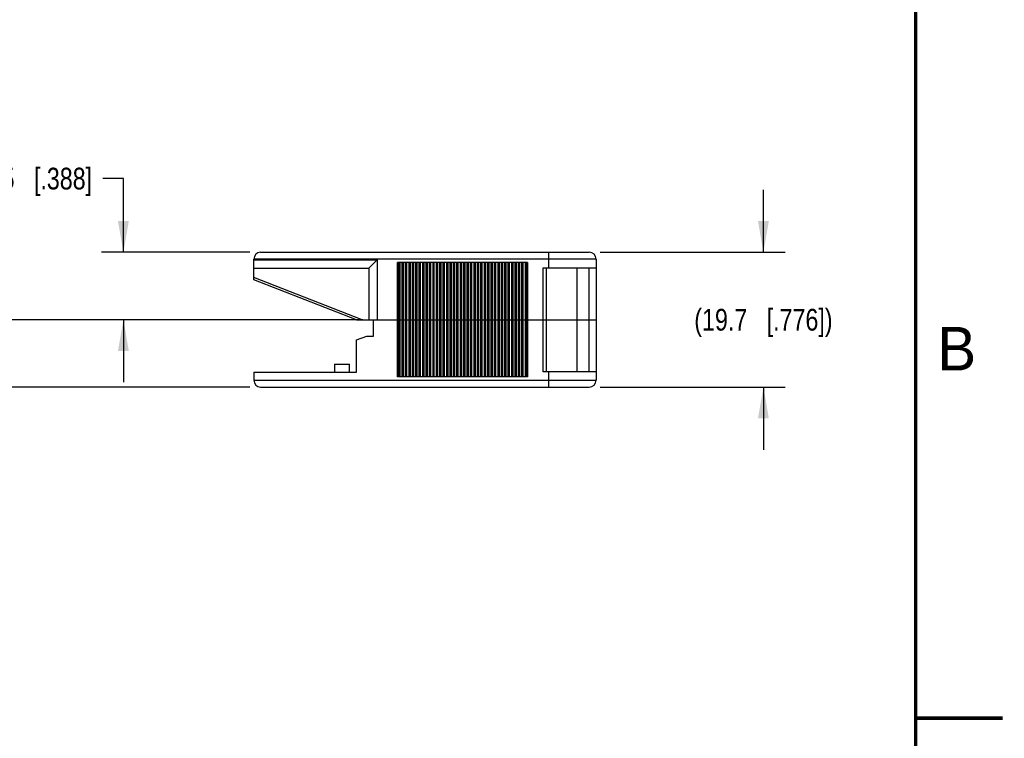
# Model space of a CAD drawing. Header units: inches. Extents: x 0 to 22, y 0 to 17.
# Tile 27 of 33: x 16.3 to 22, y 4.1 to 8.3. Entities that reach past the tile are written whole.
import ezdxf

# ---------------------------------------------------------------- set-up
doc = ezdxf.new("R2010")
doc.units = ezdxf.units.IN
doc.header["$LTSCALE"] = 1.21
doc.header["$MEASUREMENT"] = 0
doc.layers.get('0').update_dxf_attribs({"linetype": 'CONTINUOUS'})
doc.layers.add('DIMENSIONS', color=7, linetype='CONTINUOUS')
doc.styles.get("Standard").update_dxf_attribs({"font": 'txt', "width": 0.8})
doc.styles.add('TEXTSTYLE_2', font='txt')
doc.dimstyles.new('DIMSTYLE_1', dxfattribs={"dimtxt": 0.125, "dimasz": 0.18, "dimexe": 0.125, "dimexo": 0.0625, "dimgap": 0.0625, "dimtad": 0, "dimtih": 1, "dimtoh": 1, "dimdsep": 46, "dimtxsty": 'STANDARD', "dimblk": '_FILLED', "dimblk1": '_FILLED', "dimblk2": '_FILLED', "dimcen": 0.09, "dimadec": 0, "dimazin": 0, "dimtp": 0.001, "dimtm": 0.001, "dimtfac": 1, "dimtofl": 0, "dimtmove": 0, "dimatfit": 3, "dimldrblk": '_FILLED', "dimfxl": 1, "dimtolj": 1, "dimarcsym": 0})

# ---------------------------------------------------------------- blocks, each defined once
blk = doc.blocks.new('_FILLED')
at = {"color": 0, "linetype": 'BYBLOCK'}
blk.add_solid([(0, 0), (-1, 0.174), (-1, -0.174)], dxfattribs=at)
blk = doc.blocks.new('*D2')
at = {"layer": 'DIMENSIONS', "color": 2, "linetype": 'CONTINUOUS'}
for p, q in [((20.6246, 6.9295), (20.6246, 7.2895)), ((19.6854, 6.9295), (20.7496, 6.9295)), ((19.6854, 6.1539), (20.7496, 6.1539)), ((20.6246, 6.1539), (20.6246, 5.7939))]:
    blk.add_line(p, q, dxfattribs=at)
at = {"layer": 'DIMENSIONS', "color": 2, "linetype": 'CONTINUOUS', "xscale": 0.18, "yscale": 0.18, "zscale": 0.18}
for p, rotation in [((20.6246, 6.9295), 270), ((20.6246, 6.1539), 90)]:
    blk.add_blockref('_FILLED', p, dxfattribs=dict(at, rotation=rotation))
at = {"layer": 'DIMENSIONS', "color": 2, "linetype": 'CONTINUOUS', "insert": (20.6246, 6.6042), "char_height": 0.125, "width": 1.325, "attachment_point": 2, "line_spacing_factor": 0.9}
blk.add_mtext('(19.7{\\Ftxt.shx;\\W1.000000;\\H0.125000; }[.776])', dxfattribs=at)
blk = doc.blocks.new('*D4')
at = {"layer": 'DIMENSIONS', "color": 2, "linetype": 'CONTINUOUS'}
for p, q in [((16.9437, 7.3534), (16.8262, 7.3534)), ((16.9437, 6.9295), (16.9437, 7.3534)), ((17.6706, 6.9295), (16.8187, 6.9295)), ((18.3202, 6.5417), (16.8187, 6.5417)), ((16.9437, 6.5417), (16.9437, 6.1817))]:
    blk.add_line(p, q, dxfattribs=at)
at = {"layer": 'DIMENSIONS', "color": 2, "linetype": 'CONTINUOUS', "xscale": 0.18, "yscale": 0.18, "zscale": 0.18}
for p, rotation in [((16.9437, 6.9295), 270), ((16.9437, 6.5417), 90)]:
    blk.add_blockref('_FILLED', p, dxfattribs=dict(at, rotation=rotation))
at = {"layer": 'DIMENSIONS', "color": 2, "linetype": 'CONTINUOUS', "insert": (16.7637, 7.4159), "char_height": 0.125, "width": 1.125, "attachment_point": 3, "line_spacing_factor": 0.9}
blk.add_mtext('9.85{\\Ftxt.shx;\\W1.000000;\\H0.125000; }[.388]', dxfattribs=at)
blk = doc.blocks.new('*D5')
at = {"layer": 'DIMENSIONS', "color": 2, "linetype": 'CONTINUOUS'}
for p, q in [((16.1937, 6.5417), (16.1937, 6.9017)), ((18.3202, 6.5417), (16.0687, 6.5417)), ((17.6706, 6.1539), (16.0687, 6.1539)), ((16.1937, 6.1539), (16.1937, 5.6097)), ((16.1937, 5.6097), (16.0762, 5.6097))]:
    blk.add_line(p, q, dxfattribs=at)
at = {"layer": 'DIMENSIONS', "color": 2, "linetype": 'CONTINUOUS', "xscale": 0.18, "yscale": 0.18, "zscale": 0.18}
for p, rotation in [((16.1937, 6.5417), 270), ((16.1937, 6.1539), 90)]:
    blk.add_blockref('_FILLED', p, dxfattribs=dict(at, rotation=rotation))
at = {"layer": 'DIMENSIONS', "color": 2, "linetype": 'CONTINUOUS', "insert": (16.0137, 5.6722), "char_height": 0.125, "width": 1.125, "attachment_point": 3, "line_spacing_factor": 0.9}
blk.add_mtext('9.85{\\Ftxt.shx;\\W1.000000;\\H0.125000; }[.388]', dxfattribs=at)

msp = doc.modelspace()

# ---------------------------------------------------------------- linework, layer by layer
at = {"color": 7, "linetype": 'CONTINUOUS'}
for p, q in [((17.7331, 6.9295), (19.6229, 6.9295)), ((19.3906, 6.8409), (19.3906, 6.9295)), ((17.6937, 6.772), (17.6937, 6.8901)), ((19.6622, 6.8901), (17.6937, 6.8901)), ((17.6937, 6.8861), (18.4024, 6.8861)), ((18.3551, 6.8389), (18.4024, 6.8861)), ((18.4024, 6.8861), (18.4024, 6.5417)), ((18.5205, 6.2129), (18.5205, 6.8704)), ((19.2685, 6.8704), (18.5205, 6.8704)), ((18.5256, 6.8704), (18.5256, 6.2129)), ((18.5351, 6.2129), (18.5351, 6.8704)), ((18.5453, 6.8704), (18.5453, 6.2129)), ((18.5548, 6.2129), (18.5548, 6.8704)), ((18.565, 6.8704), (18.565, 6.2129)), ((18.5744, 6.2129), (18.5744, 6.8704)), ((18.5846, 6.8704), (18.5846, 6.2129)), ((18.5941, 6.2129), (18.5941, 6.8704)), ((18.6043, 6.8704), (18.6043, 6.2129)), ((18.6138, 6.2129), (18.6138, 6.8704)), ((18.624, 6.8704), (18.624, 6.2129)), ((18.6335, 6.2129), (18.6335, 6.8704)), ((18.6437, 6.8704), (18.6437, 6.2129)), ((18.6532, 6.2129), (18.6532, 6.8704)), ((18.6634, 6.8704), (18.6634, 6.2129)), ((18.6729, 6.2129), (18.6729, 6.8704)), ((18.6831, 6.8704), (18.6831, 6.2129)), ((18.6926, 6.2129), (18.6926, 6.8704)), ((18.7028, 6.8704), (18.7028, 6.2129)), ((18.7122, 6.2129), (18.7122, 6.8704)), ((18.7224, 6.8704), (18.7224, 6.2129)), ((18.7319, 6.2129), (18.7319, 6.8704)), ((18.7421, 6.8704), (18.7421, 6.2129)), ((18.7516, 6.2129), (18.7516, 6.8704)), ((18.7618, 6.8704), (18.7618, 6.2129)), ((18.7713, 6.2129), (18.7713, 6.8704)), ((18.7815, 6.8704), (18.7815, 6.2129)), ((18.791, 6.2129), (18.791, 6.8704)), ((18.8012, 6.8704), (18.8012, 6.2129)), ((18.8107, 6.2129), (18.8107, 6.8704)), ((18.8209, 6.8704), (18.8209, 6.2129)), ((18.8304, 6.2129), (18.8304, 6.8704)), ((18.8405, 6.8704), (18.8405, 6.2129)), ((18.85, 6.2129), (18.85, 6.8704)), ((18.8602, 6.8704), (18.8602, 6.2129)), ((18.8697, 6.2129), (18.8697, 6.8704)), ((18.8799, 6.8704), (18.8799, 6.2129)), ((18.8894, 6.2129), (18.8894, 6.8704)), ((18.8996, 6.8704), (18.8996, 6.2129)), ((18.9091, 6.2129), (18.9091, 6.8704)), ((18.9193, 6.8704), (18.9193, 6.2129)), ((18.9288, 6.2129), (18.9288, 6.8704)), ((18.939, 6.8704), (18.939, 6.2129)), ((18.9485, 6.2129), (18.9485, 6.8704)), ((18.9587, 6.8704), (18.9587, 6.2129)), ((18.9681, 6.2129), (18.9681, 6.8704)), ((18.9783, 6.8704), (18.9783, 6.2129)), ((18.9878, 6.2129), (18.9878, 6.8704)), ((18.998, 6.8704), (18.998, 6.2129)), ((19.0075, 6.2129), (19.0075, 6.8704)), ((19.0177, 6.8704), (19.0177, 6.2129)), ((19.0272, 6.2129), (19.0272, 6.8704)), ((19.0374, 6.8704), (19.0374, 6.2129)), ((19.0469, 6.2129), (19.0469, 6.8704)), ((19.0571, 6.8704), (19.0571, 6.2129)), ((19.0666, 6.2129), (19.0666, 6.8704)), ((19.0768, 6.8704), (19.0768, 6.2129)), ((19.0863, 6.2129), (19.0863, 6.8704)), ((19.0965, 6.8704), (19.0965, 6.2129)), ((19.1059, 6.2129), (19.1059, 6.8704)), ((19.1161, 6.8704), (19.1161, 6.2129)), ((19.1256, 6.2129), (19.1256, 6.8704)), ((19.1358, 6.8704), (19.1358, 6.2129)), ((19.1453, 6.2129), (19.1453, 6.8704)), ((19.1555, 6.8704), (19.1555, 6.2129)), ((19.165, 6.2129), (19.165, 6.8704)), ((19.1752, 6.8704), (19.1752, 6.2129)), ((19.1847, 6.2129), (19.1847, 6.8704)), ((19.1949, 6.8704), (19.1949, 6.2129)), ((19.2044, 6.2129), (19.2044, 6.8704)), ((19.2146, 6.8704), (19.2146, 6.2129)), ((19.2241, 6.2129), (19.2241, 6.8704)), ((19.2342, 6.8704), (19.2342, 6.2129)), ((19.2437, 6.2129), (19.2437, 6.8704)), ((19.2539, 6.8704), (19.2539, 6.2129)), ((19.2634, 6.2129), (19.2634, 6.8704)), ((19.2685, 6.8704), (19.2685, 6.2129)), ((19.6622, 6.8901), (19.6622, 6.1932)), ((17.6937, 6.8389), (18.3551, 6.8389)), ((18.3551, 6.8389), (18.3551, 6.5417)), ((19.3571, 6.8409), (19.6622, 6.8409)), ((19.3571, 6.2424), (19.3571, 6.8409)), ((19.3768, 6.2424), (19.3768, 6.8409)), ((19.554, 6.2424), (19.554, 6.8409)), ((19.6229, 6.2424), (19.6229, 6.8409)), ((18.3168, 6.5417), (17.6937, 6.7846)), ((18.2843, 6.5417), (17.6937, 6.772)), ((18.2843, 6.5417), (19.6622, 6.5417)), ((18.3827, 6.4472), (18.3827, 6.5417)), ((18.2843, 6.4257), (18.3433, 6.4472)), ((18.2843, 6.2405), (18.2843, 6.4257)), ((18.3433, 6.4472), (18.3827, 6.4472)), ((18.1583, 6.2858), (18.1583, 6.2405)), ((18.1583, 6.2858), (18.2449, 6.2858)), ((18.2449, 6.2405), (18.2449, 6.2858)), ((17.6937, 6.2405), (17.6937, 6.1932)), ((17.6937, 6.2405), (18.2843, 6.2405)), ((19.6622, 6.2424), (19.3571, 6.2424)), ((19.3906, 6.1539), (19.3906, 6.2424)), ((17.6937, 6.1932), (19.6622, 6.1932)), ((19.2685, 6.2129), (18.5205, 6.2129)), ((17.7331, 6.1539), (19.6229, 6.1539))]:
    msp.add_line(p, q, dxfattribs=at)
at = {"color": 7, "linetype": 'CONTINUOUS', "const_width": 0.02}
for points in [[(21.5, 0.5), (21.5, 16.5)], [(22, 4.25), (21.5, 4.25)]]:
    msp.add_lwpolyline(points, dxfattribs=at)
at = {"color": 7, "linetype": 'CONTINUOUS'}
for centre, start, end in [((17.7331, 6.8901), 90, 180), ((19.6229, 6.8901), 0, 90), ((17.7331, 6.1932), 180, 270), ((19.6229, 6.1932), 270, 360)]:
    msp.add_arc(centre, 0.0394, start, end, dxfattribs=at)

# ---------------------------------------------------------------- texts
at = {"color": 2, "linetype": 'CONTINUOUS', "insert": (21.625, 6.5), "char_height": 0.25, "width": 0.25, "attachment_point": 1, "line_spacing_factor": 0.9, "style": 'TEXTSTYLE_2'}
msp.add_mtext('B', dxfattribs=at)

# ---------------------------------------------------------------- dimensions: what is measured, and where the dimension line sits
at = {"layer": 'DIMENSIONS', "color": 2, "linetype": 'CONTINUOUS'}
for base, p2, angle, picture, middle in [((16.9437, 6.9295), (17.7331, 6.9295), 90, '*D4', (16.2012, 7.3534)), ((16.1937, 6.1539), (17.7331, 6.1539), 270, '*D5', (15.4512, 5.6097))]:
    dim = msp.add_linear_dim(base=base, p1=(18.3827, 6.5417), p2=p2, angle=angle, dimstyle='DIMSTYLE_1', dxfattribs=at)
    dim.commit()
    dim.dimension.update_dxf_attribs({"geometry": picture, "text_midpoint": middle, "dimtype": 160})
dim = msp.add_linear_dim(base=(20.6246, 6.1539), p1=(19.6229, 6.9295), p2=(19.6229, 6.1539), angle=270, text='(<>)', dimstyle='DIMSTYLE_1', dxfattribs=at)
dim.commit()
dim.dimension.update_dxf_attribs({"geometry": '*D2', "text_midpoint": (20.6246, 6.5417), "dimtype": 160})

doc.saveas('drawing.dxf')
